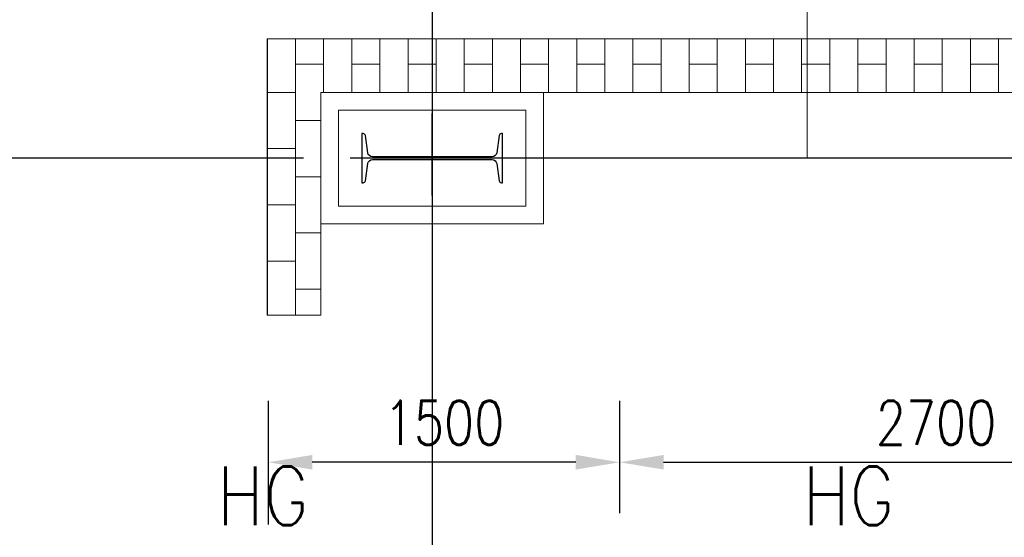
# Model space of a CAD drawing. Header units: inches. Extents: x -204116 to 930598, y -391373 to 256461.
# Tile 137 of 225: x 358960 to 363162, y -201992 to -199783. Entities that reach past the tile are written whole.
import ezdxf
from ezdxf.lldxf.tags import DXFTag

# ---------------------------------------------------------------- set-up
doc = ezdxf.new("R2010")
doc.units = ezdxf.units.IN
doc.header["$LTSCALE"] = 10
doc.header["$MEASUREMENT"] = 0
doc.header["$PDMODE"] = 1
doc.header["$PDSIZE"] = 1000
doc.linetypes.add('CONTINOUS', pattern=[0])
doc.layers.get('Defpoints').update_dxf_attribs({"lineweight": 25})
for name, color, linetype, lineweight in [('cen', 2, 'CENTER2', 25), ('CTEXT2', 3, 'Continuous', 25), ('HIDEN', 8, 'CONTINOUS', 9)]:
    doc.layers.add(name, color=color, linetype=linetype, lineweight=lineweight)
doc.layers.add('EQP', color=71, linetype='Continuous')
doc.styles.add('MIC', font='romans.shx', dxfattribs={"width": 0.8})
doc.styles.get("Standard").update_dxf_attribs({"font": 'simplex.shx'})
tags = doc.linetypes.add('CENTER2', pattern=[1.125, 0.75, -0.125, 0.125, -0.125]).pattern_tags.tags
tags[10:11] = [DXFTag(74, 4), DXFTag(75, 0), DXFTag(340, '0'), DXFTag(46, 1.0), DXFTag(50, 0.0), DXFTag(44, 0.0), DXFTag(45, 0.0)]
tags[8:9] = [DXFTag(74, 4), DXFTag(75, 0), DXFTag(340, '0'), DXFTag(46, 1.0), DXFTag(50, 0.0), DXFTag(44, 0.0), DXFTag(45, 0.0)]
tags[6:7] = [DXFTag(74, 4), DXFTag(75, 0), DXFTag(340, '0'), DXFTag(46, 1.0), DXFTag(50, 0.0), DXFTag(44, 0.0), DXFTag(45, 0.0)]
tags[4:5] = [DXFTag(74, 4), DXFTag(75, 0), DXFTag(340, '0'), DXFTag(46, 1.0), DXFTag(50, 0.0), DXFTag(44, 0.0), DXFTag(45, 0.0)]
doc.dimstyles.new('1_75', dxfattribs={"dimscale": 75, "dimtxt": 2.5, "dimasz": 2.5, "dimexe": 1, "dimexo": 2, "dimgap": 1, "dimtad": 1, "dimtoh": 1, "dimdec": 0, "dimzin": 9, "dimdsep": 46, "dimtxsty": 'MIC', "dimcen": 2.5, "dimclrd": 1, "dimclre": 1, "dimclrt": 256, "dimadec": 0, "dimazin": 0, "dimtfac": 1, "dimtdec": 0, "dimtmove": 2, "dimatfit": 3, "dimfxl": 1, "dimlwd": -1, "dimlwe": -1, "dimarcsym": 0})

# ---------------------------------------------------------------- blocks, each defined once
blk = doc.blocks.new('MB 600')
at = {"layer": 'cen'}
for p, q in [((1434932.6, -1594060.7, -4420572.3), (1434932.6, -1594410.7, -4420572.3)), ((1434582.6, -1594220.1, -4420572.3), (1435282.6, -1594220.1, -4420572.3))]:
    blk.add_line(p, q, dxfattribs=at)
at = {"layer": 'EQP', "color": 3, "ltscale": 0.05, "elevation": -4420572.3}
blk.add_lwpolyline([(1434632.6, -1594115.1), (1434632.6, -1594325.1), (1434637.3, -1594325.1, 0.373885), (1434647.2, -1594316.5), (1434657.4, -1594243.3, -0.373885), (1434677.2, -1594226.1), (1435188, -1594226.1, -0.373885), (1435207.8, -1594243.3), (1435218.1, -1594316.5, 0.373885), (1435228, -1594325.1), (1435232.6, -1594325.1), (1435232.6, -1594115.1), (1435227.9, -1594115.1, 0.373885), (1435218, -1594123.7), (1435207.8, -1594196.8, -0.373885), (1435188, -1594214.1), (1434677.2, -1594214.1, -0.373885), (1434657.4, -1594196.9), (1434647.2, -1594123.7, 0.373885), (1434637.2, -1594115.1)], format="xyb", close=True, dxfattribs=at)
blk = doc.blocks.new('*D520')
at = {"color": 1}
for p, q in [((360245.8, -196874.1), (357560.4, -196874.1)), ((357822.9, -200186.9), (357822.9, -197061.6)), ((360171, -200374.4), (357560.4, -200374.4))]:
    blk.add_line(p, q, dxfattribs=at)
for points in [[(357791.7, -197061.6), (357854.2, -197061.6), (357822.9, -196874.1)], [(357791.7, -200186.9), (357854.2, -200186.9), (357822.9, -200374.4)]]:
    blk.add_solid(points, dxfattribs=at)
at = {"layer": 'Defpoints', "color": 0}
for p in [(357822.9, -196874.1), (360395.8, -196874.1, -2509178.9), (360321, -200374.4, -2509178.9)]:
    blk.add_point(p, dxfattribs=at)
at = {"insert": (357654.2, -198624.2), "char_height": 187.5, "attachment_point": 5, "rotation": 90, "style": 'MIC'}
blk.add_mtext('3500', dxfattribs=at)
blk = doc.blocks.new('*D521')
at = {"color": 1, "transparency": 16777216}
for p, q in [((360096, -200374.4), (357560.4, -200374.4)), ((357822.9, -200561.9), (357822.9, -209186.8)), ((360221, -209374.3), (357560.4, -209374.3))]:
    blk.add_line(p, q, dxfattribs=at)
for points in [[(357791.7, -200561.9), (357854.2, -200561.9), (357822.9, -200374.4)], [(357791.7, -209186.8), (357854.2, -209186.8), (357822.9, -209374.3)]]:
    blk.add_solid(points, dxfattribs=at)
at = {"layer": 'Defpoints', "color": 0, "transparency": 16777216}
for p in [(360246, -200374.4, -2509178.9), (357822.9, -209374.3), (360371, -209374.3, -2509178.9)]:
    blk.add_point(p, dxfattribs=at)
at = {"transparency": 16777216, "insert": (357654.2, -204874.3), "char_height": 187.5, "attachment_point": 5, "rotation": 90, "style": 'MIC'}
blk.add_mtext('9000', dxfattribs=at)
blk = doc.blocks.new('*D510')
at = {"color": 1, "transparency": 16777216}
for p, q in [((360021.4, -201936.8), (360021.4, -201409.2)), ((361521, -201889.3), (361521, -201409.2)), ((361333.5, -201671.7), (360208.9, -201671.7))]:
    blk.add_line(p, q, dxfattribs=at)
for points in [[(360208.9, -201640.4), (360208.9, -201702.9), (360021.4, -201671.7)], [(361333.5, -201640.4), (361333.5, -201702.9), (361521, -201671.7)]]:
    blk.add_solid(points, dxfattribs=at)
at = {"layer": 'Defpoints', "color": 0, "transparency": 16777216}
for p in [(360021.4, -201671.7), (361521, -202039.3, -2509174), (360021.4, -202086.8, -2509174)]:
    blk.add_point(p, dxfattribs=at)
at = {"transparency": 16777216, "insert": (360771.2, -201502.9), "char_height": 187.5, "attachment_point": 5, "style": 'MIC'}
blk.add_mtext('1500', dxfattribs=at)
blk = doc.blocks.new('*D511')
at = {"color": 1, "transparency": 16777216}
for p, q in [((361521, -201889.3), (361521, -201409.2)), ((364221, -204518.9), (364221, -201409.2)), ((361708.5, -201671.7), (364033.5, -201671.7))]:
    blk.add_line(p, q, dxfattribs=at)
for points in [[(361708.5, -201640.4), (361708.5, -201702.9), (361521, -201671.7)], [(364033.5, -201640.4), (364033.5, -201702.9), (364221, -201671.7)]]:
    blk.add_solid(points, dxfattribs=at)
at = {"layer": 'Defpoints', "color": 0, "transparency": 16777216}
for p in [(364221, -201671.7), (361521, -202039.3, -2509174), (364221, -204668.9, -2509173.7)]:
    blk.add_point(p, dxfattribs=at)
at = {"transparency": 16777216, "insert": (362871, -201502.9), "char_height": 187.5, "attachment_point": 5, "style": 'MIC'}
blk.add_mtext('2700', dxfattribs=at)
blk = doc.blocks.new('*D515')
at = {"color": 1, "transparency": 16777216}
for p, q in [((359224.5, -200374.4), (358271.5, -200374.4)), ((358534, -203086.8), (358534, -200561.9)), ((359224.5, -203274.3), (358271.5, -203274.3))]:
    blk.add_line(p, q, dxfattribs=at)
for points in [[(358502.8, -200561.9), (358565.3, -200561.9), (358534, -200374.4)], [(358502.8, -203086.8), (358565.3, -203086.8), (358534, -203274.3)]]:
    blk.add_solid(points, dxfattribs=at)
at = {"layer": 'Defpoints', "color": 0, "transparency": 16777216}
for p in [(358534, -200374.4), (359374.5, -200374.4), (359374.5, -203274.3, -2509170)]:
    blk.add_point(p, dxfattribs=at)
at = {"transparency": 16777216, "insert": (358365.3, -201824.3), "char_height": 187.5, "attachment_point": 5, "rotation": 90, "style": 'MIC'}
blk.add_mtext('2900', dxfattribs=at)

msp = doc.modelspace()

# ---------------------------------------------------------------- hatches: boundary and pattern name
at = {"layer": 'HIDEN', "ltscale": 25}
h = msp.add_hatch(dxfattribs=at)
h.set_pattern_fill('AR-B816', color=8, scale=15, angle=270, style=0)
h.set_pattern_definition([(270, (-1635342.63, 1621986.56), (120, -2e-14), []), (0, (-1635342.63, 1621986.56), (120, 120), [120, -120])])
h.paths.add_polyline_path([(360016, -208704.1), (360246, -208704.1), (360246, -209654.4), (372196, -209654.4), (372196, -208704.1), (372426, -208704.1), (372426, -209884.4), (360016, -209884.4)])
h.paths.add_polyline_path([(360016, -201044.4), (360246, -201044.4), (360246, -200094.4), (368746, -200094.4), (368746, -199864.4), (360016, -199864.4)])
h.paths.add_polyline_path([(372426, -201044.4), (372196, -201044.4), (372196, -200094.4), (371246, -200094.4), (371246, -199864.4), (372426, -199864.4)])

# ---------------------------------------------------------------- linework, layer by layer
at = {"color": 1, "ltscale": 500}
for p, q in [((360721, -196594.4, -5.2), (360721, -209374.3, -5.2)), ((371421, -200374.3, -5.2), (360721, -200374.3, -5.2))]:
    msp.add_line(p, q, dxfattribs=at)
at = {"layer": 'HIDEN', "color": 8, "ltscale": 25}
for p, q in [((362321.2, -196874.6, -0.5), (362321.2, -200374.6, -0.5)), ((360016, -201044.4, -5.2), (360016, -199864.4, -5.2)), ((360016, -199864.4, -5.2), (368746, -199864.4, -5.2)), ((360246, -201044.4, -5.2), (360246, -200094.4, -5.2)), ((360246, -200094.4, -5.2), (368746, -200094.4, -5.2)), ((360016, -201044.4, -5.2), (360246, -201044.4, -5.2))]:
    msp.add_line(p, q, dxfattribs=at)
at = {"layer": 'HIDEN', "color": 8, "ltscale": 25, "elevation": -5.2}
for points in [[(361196, -200654.4), (360246, -200654.4), (360246, -200094.4), (361196, -200094.4)], [(361121, -200579.4), (360321, -200579.4), (360321, -200169.4), (361121, -200169.4)]]:
    msp.add_lwpolyline(points, close=True, dxfattribs=at)

# ---------------------------------------------------------------- block references
at = {"rotation": 180}
msp.add_blockref('MB 600', (1795653.6, -1794594.3, 4420567.1), dxfattribs=at)

# ---------------------------------------------------------------- texts
at = {"layer": 'CTEXT2', "width": 0.85}
for p in [(359801.5, -201940), (362301.5, -201940)]:
    msp.add_text('HG', height=250, dxfattribs=at).set_placement(p)

# ---------------------------------------------------------------- dimensions: what is measured, and where the dimension line sits
for base, p1, p2, picture, middle in [((357822.9, -196874.1, 2509173.7), (360321, -200374.4, -5.2), (360395.8, -196874.1, -5.2), '*D520', (357654.2, -198624.2, 2509173.7)), ((357822.9, -209374.3, 2509173.7), (360246, -200374.4, -5.2), (360371, -209374.3, -5.2), '*D521', (357654.2, -204874.3, 2509173.7)), ((358534, -200374.4, 2509173.7), (359374.5, -203274.3, 3.7), (359374.5, -200374.4, 2509173.7), '*D515', (358365.3, -201824.3, 2509173.7))]:
    dim = msp.add_linear_dim(base=base, p1=p1, p2=p2, angle=90, dimstyle='1_75', override={"dimexe": 3.5, "dimfxl": 0.18, "dimarcsym": 1})
    dim.commit()
    dim.dimension.update_dxf_attribs({"geometry": picture, "text_midpoint": middle})
for base, p2, picture, middle in [((360021.4, -201671.7, 2509173.7), (360021.4, -202086.8, -0.3), '*D510', (360771.2, -201502.9, 2509173.7)), ((364221, -201671.7, 2509173.7), (364221, -204668.9), '*D511', (362871, -201502.9, 2509173.7))]:
    dim = msp.add_linear_dim(base=base, p1=(361521, -202039.3, -0.3), p2=p2, dimstyle='1_75', override={"dimexe": 3.5, "dimfxl": 0.18, "dimarcsym": 1})
    dim.commit()
    dim.dimension.update_dxf_attribs({"geometry": picture, "text_midpoint": middle})

doc.saveas('drawing.dxf')
